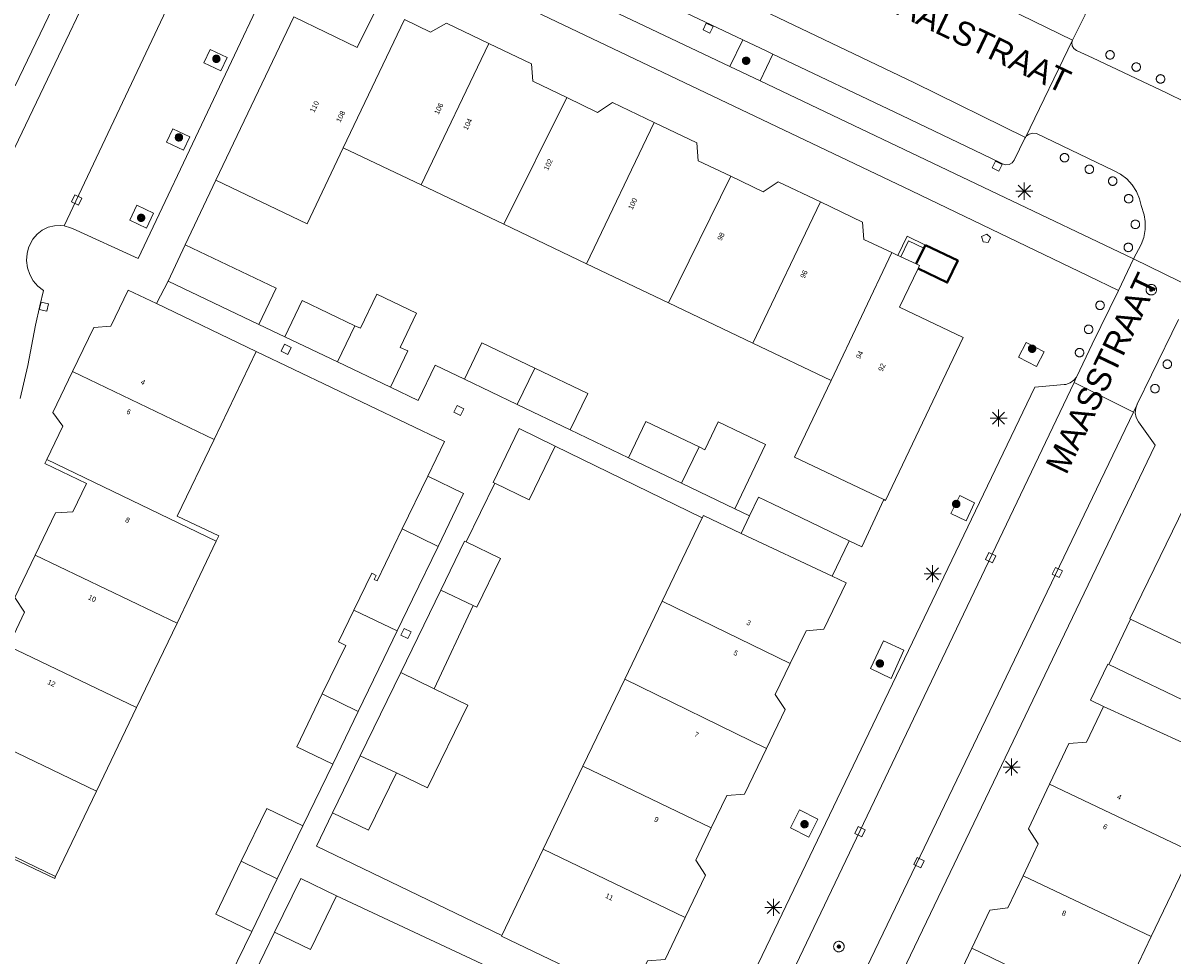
# Model space of a CAD drawing. Header units: metres. Extents: x 135779 to 137489, y 452643 to 455118.
# Tile 157 of 256: x 136357 to 136425, y 453951 to 454006. Entities that reach past the tile are written whole.
import ezdxf
from ezdxf.enums import TextEntityAlignment as Align

# ---------------------------------------------------------------- set-up
doc = ezdxf.new("R2010")
doc.units = ezdxf.units.M
for name, color, linetype, lineweight in [('KTop_GBI_Toegangstrap', 40, 'Continuous', 40), ('KTop_NAR_Huisnummer (t)', 7, 'Continuous', 13), ('KTop_NAR_Huisnummer tijdelijk (t)', 7, 'Continuous', 13), ('KTop_ORL_Weg_Straatnaam (t)', 7, 'Continuous', 13), ('KTop_PAL_Afsluitpaal', 222, 'Continuous', 13), ('KTop_PAL_Lichtmast', 40, 'Continuous', 13), ('KTop_PND_Grondvlaksituatie van BAG-pand [tachy]', 1, 'Continuous', 13), ('KTop_PND_Pandscheiding', 40, 'Continuous', 13), ('KTop_PUT_Brandkraan of -put', 1, 'Continuous', 13), ('KTop_PUT_Inspectie- of rioolput', 15, 'Continuous', 13), ('KTop_PUT_Kolk', 15, 'Continuous', 13), ('KTop_SHD_Muur', 15, 'Continuous', 13), ('KTop_VGO_Boom', 92, 'Continuous', 13), ('KTop_WGD_Fietspad', 40, 'Continuous', 13), ('KTop_WGD_Parkeervlak', 251, 'Continuous', 13), ('KTop_WGD_Rijbaan_Lokale weg', 251, 'Continuous', 13), ('KTop_WGD_Rijbaan_Lokale weg_verkeersdrempel', 40, 'Continuous', 13), ('KTop_WGD_Voetpad', 251, 'Continuous', 13), ('KTop_WGD_Voetpad_achterpad', 251, 'Continuous', 13)]:
    doc.layers.add(name, color=color, linetype=linetype, lineweight=lineweight)
doc.styles.add('Style-ROVU', font='ROVU.shx')
doc.styles.add('Style-ROVUCURSIEF', font='ROVUCURSIEF.shx')

# ---------------------------------------------------------------- blocks, each defined once
blk = doc.blocks.new('PAL_Lichtmast')
at = {"layer": 'KTop_PAL_Lichtmast'}
for p, q in [((-0.354, -0.354), (0.354, 0.354)), ((0.354, -0.354), (-0.354, 0.354)), ((0, -0.5), (0, 0.5)), ((-0.5, 0), (0.5, 0))]:
    blk.add_line(p, q, dxfattribs=at)
blk = doc.blocks.new('PAL_Afsluitpaal')
at = {"layer": 'KTop_PAL_Afsluitpaal', "flags": 128}
blk.add_lwpolyline([(0.25, 0), (0.249, 0.026), (0.245, 0.052), (0.238, 0.077), (0.228, 0.102), (0.217, 0.125), (0.202, 0.147), (0.186, 0.167), (0.167, 0.186), (0.147, 0.202), (0.125, 0.217), (0.102, 0.228), (0.077, 0.238), (0.052, 0.245), (0.026, 0.249), (0, 0.25), (-0.026, 0.249), (-0.052, 0.245), (-0.077, 0.238), (-0.102, 0.228), (-0.125, 0.217), (-0.147, 0.202), (-0.167, 0.186), (-0.186, 0.167), (-0.202, 0.147), (-0.217, 0.125), (-0.228, 0.102), (-0.238, 0.077), (-0.245, 0.052), (-0.249, 0.026), (-0.25, 0), (-0.249, -0.026), (-0.245, -0.052), (-0.238, -0.077), (-0.228, -0.102), (-0.217, -0.125), (-0.202, -0.147), (-0.186, -0.167), (-0.167, -0.186), (-0.147, -0.202), (-0.125, -0.217), (-0.102, -0.228), (-0.077, -0.238), (-0.052, -0.245), (-0.026, -0.249), (0, -0.25), (0.026, -0.249), (0.052, -0.245), (0.077, -0.238), (0.102, -0.228), (0.125, -0.217), (0.147, -0.202), (0.167, -0.186), (0.186, -0.167), (0.202, -0.147), (0.217, -0.125), (0.228, -0.102), (0.238, -0.077), (0.245, -0.052), (0.249, -0.026), (0.25, 0)], dxfattribs=at)
blk = doc.blocks.new('PUT_Brandkraan_of_-put')
at = {"layer": 'KTop_PUT_Brandkraan of -put'}
for p, q in [((-0.25, 0.034), (0, 0.25)), ((-0.158, -0.25), (-0.25, 0.034)), ((0, 0.25), (0.25, 0.033)), ((0.25, 0.033), (0.158, -0.25)), ((0.158, -0.25), (-0.158, -0.25))]:
    blk.add_line(p, q, dxfattribs=at)
blk = doc.blocks.new('PUT_Inspectie-_of_rioolput')
at = {"layer": 'KTop_PUT_Inspectie- of rioolput', "flags": 128}
for points in [[(0.31, 0), (0.308, 0.032), (0.303, 0.064), (0.294, 0.095), (0.283, 0.126), (0.268, 0.155), (0.25, 0.182), (0.23, 0.207), (0.207, 0.23), (0.182, 0.25), (0.154, 0.268), (0.126, 0.283), (0.095, 0.294), (0.064, 0.303), (0.032, 0.308), (0, 0.309), (-0.032, 0.308), (-0.064, 0.303), (-0.096, 0.294), (-0.126, 0.283), (-0.155, 0.268), (-0.182, 0.25), (-0.207, 0.23), (-0.23, 0.207), (-0.25, 0.182), (-0.268, 0.154), (-0.283, 0.126), (-0.294, 0.095), (-0.303, 0.064), (-0.308, 0.032), (-0.309, 0), (-0.308, -0.032), (-0.303, -0.064), (-0.294, -0.096), (-0.283, -0.126), (-0.268, -0.155), (-0.25, -0.182), (-0.23, -0.207), (-0.207, -0.23), (-0.182, -0.25), (-0.155, -0.268), (-0.126, -0.283), (-0.096, -0.294), (-0.064, -0.303), (-0.032, -0.308), (0, -0.309), (0.032, -0.308), (0.064, -0.303), (0.095, -0.294), (0.126, -0.283), (0.155, -0.268), (0.182, -0.25), (0.207, -0.23), (0.23, -0.207), (0.25, -0.182), (0.268, -0.155), (0.283, -0.126), (0.294, -0.096), (0.303, -0.064), (0.308, -0.032), (0.31, 0)], [(0.095, 0), (0.094, 0.009), (0.092, 0.019), (0.09, 0.029), (0.086, 0.038), (0.082, 0.047), (0.076, 0.055), (0.07, 0.063), (0.063, 0.07), (0.055, 0.076), (0.047, 0.082), (0.038, 0.086), (0.029, 0.09), (0.019, 0.092), (0.009, 0.094), (0, 0.094), (-0.01, 0.094), (-0.02, 0.092), (-0.029, 0.09), (-0.039, 0.086), (-0.048, 0.082), (-0.056, 0.076), (-0.064, 0.07), (-0.071, 0.063), (-0.077, 0.055), (-0.082, 0.047), (-0.087, 0.038), (-0.09, 0.029), (-0.093, 0.019), (-0.094, 0.009), (-0.095, 0), (-0.094, -0.01), (-0.093, -0.02), (-0.09, -0.029), (-0.087, -0.039), (-0.082, -0.048), (-0.077, -0.056), (-0.071, -0.064), (-0.064, -0.071), (-0.056, -0.077), (-0.047, -0.082), (-0.039, -0.087), (-0.029, -0.09), (-0.02, -0.093), (-0.01, -0.094), (0, -0.095), (0.009, -0.094), (0.019, -0.093), (0.029, -0.09), (0.038, -0.087), (0.047, -0.082), (0.055, -0.077), (0.063, -0.071), (0.07, -0.064), (0.076, -0.056), (0.082, -0.047), (0.086, -0.039), (0.09, -0.029), (0.092, -0.02), (0.094, -0.01), (0.095, 0)], [(0.035, 0), (0.034, 0.003), (0.034, 0.007), (0.033, 0.01), (0.031, 0.014), (0.03, 0.017), (0.028, 0.02), (0.026, 0.023), (0.023, 0.026), (0.02, 0.028), (0.017, 0.03), (0.014, 0.031), (0.01, 0.033), (0.007, 0.034), (0.003, 0.034), (0, 0.034), (-0.004, 0.034), (-0.007, 0.034), (-0.011, 0.033), (-0.014, 0.031), (-0.018, 0.03), (-0.021, 0.028), (-0.023, 0.026), (-0.026, 0.023), (-0.028, 0.02), (-0.03, 0.017), (-0.032, 0.014), (-0.033, 0.01), (-0.034, 0.007), (-0.035, 0.003), (-0.035, 0), (-0.035, -0.004), (-0.034, -0.007), (-0.033, -0.011), (-0.032, -0.014), (-0.03, -0.018), (-0.028, -0.021), (-0.026, -0.023), (-0.023, -0.026), (-0.021, -0.028), (-0.017, -0.03), (-0.014, -0.032), (-0.011, -0.033), (-0.007, -0.034), (-0.004, -0.035), (0, -0.035), (0.003, -0.035), (0.007, -0.034), (0.01, -0.033), (0.014, -0.032), (0.017, -0.03), (0.02, -0.028), (0.023, -0.026), (0.026, -0.023), (0.028, -0.021), (0.03, -0.017), (0.031, -0.014), (0.033, -0.011), (0.034, -0.007), (0.034, -0.004), (0.035, 0)], [(0.01, 0.02), (0.007, 0.02), (0.005, 0.021), (0.003, 0.022), (0.001, 0.022), (-0.001, 0.022), (-0.004, 0.022), (-0.006, 0.021), (-0.008, 0.02), (-0.01, 0.019), (-0.012, 0.018), (-0.014, 0.017), (-0.016, 0.015), (-0.017, 0.013), (-0.019, 0.012), (-0.02, 0.009), (-0.021, 0.007), (-0.022, 0.005), (-0.022, 0.003), (-0.022, 0.001), (-0.022, -0.001), (-0.022, -0.004), (-0.022, -0.006), (-0.021, -0.008), (-0.02, -0.01), (-0.019, -0.012), (-0.017, -0.014), (-0.016, -0.016), (-0.014, -0.017), (-0.012, -0.019), (-0.01, -0.02), (-0.008, -0.021), (-0.006, -0.022), (-0.003, -0.022), (-0.001, -0.022), (0.001, -0.022), (0.003, -0.022), (0.005, -0.022), (0.008, -0.021), (0.01, -0.02), (0.012, -0.019), (0.014, -0.017), (0.015, -0.016), (0.017, -0.014), (0.018, -0.012), (0.02, -0.01), (0.02, -0.008), (0.021, -0.006), (0.022, -0.003), (0.022, -0.001), (0.022, 0.001), (0.022, 0.003), (0.021, 0.005), (0.02, 0.008), (0.019, 0.01), (0.018, 0.012), (0.017, 0.014), (0.015, 0.015), (0.013, 0.017), (0.012, 0.018), (0.01, 0.02)]]:
    blk.add_lwpolyline(points, dxfattribs=at)
blk = doc.blocks.new('PUT_Kolk')
at = {"layer": 'KTop_PUT_Kolk', "flags": 128}
blk.add_lwpolyline([(0.225, -0.225), (0.225, 0.225), (-0.225, 0.225), (-0.225, -0.225), (0.225, -0.225)], dxfattribs=at)
blk = doc.blocks.new('VGO_Boom')
at = {"layer": 'KTop_VGO_Boom', "flags": 128}
for points in [[(0.215, 0), (0.214, 0.022), (0.21, 0.045), (0.204, 0.066), (0.196, 0.087), (0.186, 0.108), (0.174, 0.126), (0.16, 0.144), (0.144, 0.16), (0.126, 0.174), (0.107, 0.186), (0.087, 0.196), (0.066, 0.204), (0.045, 0.21), (0.022, 0.214), (-0.001, 0.215), (-0.023, 0.214), (-0.045, 0.21), (-0.067, 0.204), (-0.088, 0.196), (-0.108, 0.186), (-0.127, 0.174), (-0.144, 0.16), (-0.16, 0.144), (-0.174, 0.126), (-0.187, 0.107), (-0.197, 0.087), (-0.205, 0.066), (-0.211, 0.045), (-0.214, 0.022), (-0.215, -0.001), (-0.214, -0.023), (-0.211, -0.045), (-0.205, -0.067), (-0.197, -0.088), (-0.187, -0.108), (-0.174, -0.127), (-0.16, -0.144), (-0.144, -0.16), (-0.127, -0.174), (-0.108, -0.187), (-0.088, -0.197), (-0.067, -0.205), (-0.045, -0.211), (-0.023, -0.214), (0, -0.215), (0.022, -0.214), (0.045, -0.211), (0.066, -0.205), (0.087, -0.197), (0.108, -0.187), (0.126, -0.174), (0.144, -0.16), (0.16, -0.144), (0.174, -0.127), (0.186, -0.108), (0.196, -0.088), (0.204, -0.067), (0.21, -0.045), (0.214, -0.023), (0.215, -0.001)], [(0.155, 0), (0.154, 0.016), (0.152, 0.032), (0.147, 0.048), (0.142, 0.063), (0.134, 0.078), (0.125, 0.091), (0.115, 0.104), (0.104, 0.115), (0.091, 0.125), (0.077, 0.134), (0.063, 0.142), (0.048, 0.147), (0.032, 0.152), (0.016, 0.154), (-0.001, 0.155), (-0.017, 0.154), (-0.033, 0.152), (-0.048, 0.147), (-0.064, 0.142), (-0.078, 0.134), (-0.092, 0.125), (-0.104, 0.115), (-0.116, 0.104), (-0.126, 0.091), (-0.135, 0.077), (-0.142, 0.063), (-0.148, 0.048), (-0.152, 0.032), (-0.155, 0.016), (-0.155, -0.001), (-0.155, -0.017), (-0.152, -0.033), (-0.148, -0.048), (-0.142, -0.064), (-0.135, -0.078), (-0.126, -0.092), (-0.116, -0.104), (-0.104, -0.116), (-0.092, -0.126), (-0.078, -0.135), (-0.064, -0.142), (-0.048, -0.148), (-0.033, -0.152), (-0.017, -0.155), (0, -0.155), (0.016, -0.155), (0.032, -0.152), (0.048, -0.148), (0.063, -0.142), (0.078, -0.135), (0.091, -0.126), (0.104, -0.116), (0.115, -0.104), (0.125, -0.092), (0.134, -0.078), (0.142, -0.064), (0.147, -0.048), (0.152, -0.033), (0.154, -0.017), (0.155, -0.001)], [(0.095, 0), (0.094, 0.01), (0.093, 0.02), (0.09, 0.029), (0.087, 0.039), (0.082, 0.048), (0.077, 0.056), (0.071, 0.064), (0.064, 0.071), (0.056, 0.077), (0.047, 0.082), (0.039, 0.087), (0.029, 0.09), (0.02, 0.093), (0.01, 0.094), (-0.001, 0.095), (-0.01, 0.094), (-0.02, 0.093), (-0.03, 0.09), (-0.039, 0.087), (-0.048, 0.082), (-0.056, 0.077), (-0.064, 0.071), (-0.071, 0.064), (-0.077, 0.056), (-0.083, 0.047), (-0.087, 0.039), (-0.091, 0.029), (-0.093, 0.02), (-0.095, 0.01), (-0.095, -0.001), (-0.095, -0.01), (-0.093, -0.02), (-0.091, -0.03), (-0.087, -0.039), (-0.083, -0.048), (-0.077, -0.056), (-0.071, -0.064), (-0.064, -0.071), (-0.056, -0.077), (-0.048, -0.083), (-0.039, -0.087), (-0.03, -0.091), (-0.02, -0.093), (-0.01, -0.095), (0, -0.095), (0.01, -0.095), (0.02, -0.093), (0.029, -0.091), (0.039, -0.087), (0.048, -0.083), (0.056, -0.077), (0.064, -0.071), (0.071, -0.064), (0.077, -0.056), (0.082, -0.048), (0.087, -0.039), (0.09, -0.03), (0.093, -0.02), (0.094, -0.01), (0.095, -0.001)], [(0.035, 0), (0.035, 0.004), (0.034, 0.007), (0.033, 0.011), (0.032, 0.014), (0.03, 0.018), (0.028, 0.021), (0.026, 0.023), (0.023, 0.026), (0.021, 0.028), (0.017, 0.03), (0.014, 0.032), (0.011, 0.033), (0.007, 0.034), (0.004, 0.035), (-0.001, 0.035), (-0.004, 0.035), (-0.008, 0.034), (-0.011, 0.033), (-0.015, 0.032), (-0.018, 0.03), (-0.021, 0.028), (-0.024, 0.026), (-0.027, 0.023), (-0.029, 0.021), (-0.031, 0.017), (-0.032, 0.014), (-0.034, 0.011), (-0.035, 0.007), (-0.035, 0.004), (-0.035, -0.001), (-0.035, -0.004), (-0.035, -0.008), (-0.034, -0.011), (-0.032, -0.015), (-0.031, -0.018), (-0.029, -0.021), (-0.027, -0.024), (-0.024, -0.027), (-0.021, -0.029), (-0.018, -0.031), (-0.015, -0.032), (-0.011, -0.034), (-0.008, -0.035), (-0.004, -0.035), (0, -0.035), (0.004, -0.035), (0.007, -0.035), (0.011, -0.034), (0.014, -0.032), (0.018, -0.031), (0.021, -0.029), (0.023, -0.027), (0.026, -0.024), (0.028, -0.021), (0.03, -0.018), (0.032, -0.015), (0.033, -0.011), (0.034, -0.008), (0.035, -0.004), (0.035, 0)]]:
    blk.add_lwpolyline(points, dxfattribs=at)

msp = doc.modelspace()

# ---------------------------------------------------------------- linework, layer by layer
at = {"layer": 'KTop_GBI_Toegangstrap', "flags": 128}
for points in [[(136409.898, 453992.471), (136409.455, 453991.547)], [(136409.557, 453991.272), (136411.27, 453990.451), (136411.892, 453991.75), (136409.989, 453992.661)], [(136409.989, 453992.661), (136409.898, 453992.471)]]:
    msp.add_lwpolyline(points, dxfattribs=at)
at = {"layer": 'KTop_PND_Grondvlaksituatie van BAG-pand [tachy]', "flags": 128}
for points in [[(136356.431, 454002.06), (136356.491, 454002.031), (136361.111, 454011.661), (136357.354, 454013.462), (136358.418, 454015.683)], [(136377.677, 454006.492), (136376.592, 454004.267), (136372.871, 454006.081), (136368.289, 453996.467)], [(136384.336, 454004.511), (136381.831, 454005.711), (136380.901, 454005.181), (136379.375, 454005.929)], [(136388.91, 454001.328), (136386.911, 454002.291), (136386.841, 454003.311), (136384.336, 454004.511)], [(136394.039, 453999.869), (136391.591, 454001.041), (136390.711, 454000.461), (136388.91, 454001.328)], [(136398.546, 453996.706), (136396.631, 453997.621), (136396.561, 453998.661), (136394.039, 453999.869)], [(136368.289, 453996.467), (136373.641, 453993.911), (136375.771, 453998.381)], [(136375.771, 453998.381), (136380.352, 453996.194)], [(136380.352, 453996.194), (136385.201, 453993.88)], [(136403.814, 453995.197), (136401.337, 453996.384), (136400.461, 453995.791), (136398.546, 453996.706)], [(136408.026, 453992.217), (136406.371, 453992.991), (136406.291, 453994.011), (136403.814, 453995.197)], [(136385.201, 453993.88), (136390.07, 453991.556)], [(136366.471, 453992.681), (136365.471, 453990.531)], [(136370.812, 453987.995), (136371.828, 453990.125), (136366.471, 453992.681)], [(136408.378, 453992.052), (136408.026, 453992.217)], [(136408.378, 453992.052), (136408.428, 453992.026), (136408.55, 453991.969)], [(136390.07, 453991.556), (136394.896, 453989.252)], [(136409.455, 453991.547), (136408.55, 453991.969)], [(136409.455, 453991.547), (136409.646, 453991.458), (136409.557, 453991.272)], [(136407.539, 453977.689), (136407.641, 453977.641), (136412.201, 453987.221), (136408.472, 453989.008), (136409.557, 453991.272)], [(136364.782, 453989.215), (136363.121, 453990.011), (136362.101, 453987.881), (136361.101, 453987.801), (136359.861, 453985.228)], [(136365.471, 453990.531), (136370.812, 453987.995)], [(136376.456, 453987.916), (136373.345, 453989.401), (136372.328, 453987.271)], [(136378.551, 453984.3), (136379.568, 453986.43), (136379.122, 453986.643), (136380.081, 453988.656), (136377.734, 453989.775), (136376.775, 453987.764), (136376.456, 453987.916)], [(136370.651, 453986.401), (136364.782, 453989.215)], [(136394.896, 453989.252), (136399.837, 453986.894)], [(136372.328, 453987.271), (136375.44, 453985.785)], [(136387.026, 453985.415), (136383.915, 453986.906), (136382.89, 453984.769)], [(136399.837, 453986.894), (136404.451, 453984.691)], [(136368.172, 453981.225), (136370.651, 453986.401)], [(136375.44, 453985.785), (136378.551, 453984.3)], [(136389.112, 453981.786), (136390.137, 453983.923), (136387.026, 453985.415)], [(136359.861, 453985.228), (136358.701, 453982.821), (136359.281, 453982.011), (136358.342, 453980.044)], [(136382.89, 453984.769), (136386.001, 453983.278)], [(136404.451, 453984.691), (136402.301, 453980.191), (136407.539, 453977.689)], [(136386.001, 453983.278), (136389.112, 453981.786)], [(136388.231, 453980.834), (136386.117, 453981.861), (136384.582, 453978.7), (136384.672, 453978.656)], [(136396.683, 453980.784), (136393.564, 453982.28), (136392.539, 453980.143)], [(136398.778, 453977.151), (136400.59, 453980.929), (136397.813, 453982.261), (136397.026, 453980.62), (136396.683, 453980.784)], [(136368.305, 453975.246), (136368.451, 453975.551), (136366.011, 453976.711), (136368.172, 453981.225)], [(136384.672, 453978.656), (136386.696, 453977.673), (136388.231, 453980.834)], [(136431.468, 453980.661), (136430.4, 453978.434), (136426.651, 453980.231), (136422.001, 453970.681), (136422.045, 453970.66)], [(136358.342, 453980.044), (136358.231, 453979.811), (136360.671, 453978.641), (136359.872, 453976.973), (136358.854, 453976.907), (136357.661, 453974.418)], [(136392.539, 453980.143), (136395.658, 453978.647)], [(136380.732, 453979.067), (136379.23, 453975.962)], [(136381.345, 453974.938), (136382.847, 453978.043), (136380.732, 453979.067)], [(136395.658, 453978.647), (136398.778, 453977.151)], [(136405.511, 453975.271), (136401.004, 453977.436), (136400.181, 453977.831), (136399.654, 453976.73)], [(136396.876, 453976.626), (136394.524, 453971.725)], [(136399.161, 453975.701), (136396.941, 453976.761), (136396.876, 453976.626)], [(136399.654, 453976.73), (136399.161, 453975.701)], [(136379.23, 453975.962), (136377.755, 453972.915), (136377.588, 453972.995), (136377.704, 453973.233), (136377.446, 453973.358), (136376.398, 453971.194)], [(136365.997, 453970.424), (136368.305, 453975.246)], [(136382.996, 453975.207), (136382.906, 453975.251), (136381.501, 453972.358)], [(136383.399, 453971.469), (136383.63, 453971.361), (136385.02, 453974.224), (136382.996, 453975.207)], [(136404.512, 453973.191), (136405.511, 453975.271)], [(136357.661, 453974.418), (136356.469, 453971.929), (136357.042, 453971.066), (136356.087, 453969.073)], [(136378.938, 453969.964), (136379.842, 453971.833), (136381.345, 453974.938)], [(136402.042, 453968.044), (136402.972, 453969.981), (136404.016, 453970.078), (136405.323, 453972.801), (136404.512, 453973.191)], [(136422.045, 453970.66), (136427.341, 453968.121), (136429.491, 453972.601)], [(136381.501, 453972.358), (136379.149, 453967.517)], [(136394.524, 453971.725), (136392.324, 453967.138)], [(136376.398, 453971.194), (136375.491, 453969.321), (136375.916, 453969.115), (136374.534, 453966.26)], [(136381.104, 453966.568), (136383.399, 453971.469)], [(136363.623, 453965.464), (136365.997, 453970.424)], [(136376.65, 453965.236), (136378.15, 453968.337), (136378.938, 453969.964)], [(136400.641, 453963.047), (136401.744, 453965.345), (136401.167, 453966.222), (136402.042, 453968.044)], [(136420.768, 453967.984), (136420.711, 453968.011), (136419.701, 453965.891), (136420.461, 453965.531)], [(136425.111, 453963.401), (136426.091, 453965.441), (136420.768, 453967.984)], [(136379.149, 453967.517), (136376.767, 453962.612)], [(136392.324, 453967.138), (136389.861, 453962.005)], [(136378.898, 453961.619), (136380.724, 453960.732), (136383.09, 453965.603), (136381.104, 453966.568)], [(136374.534, 453966.26), (136373.034, 453963.159), (136375.149, 453962.135)], [(136361.267, 453960.543), (136363.623, 453965.464)], [(136375.149, 453962.135), (136376.65, 453965.236)], [(136420.461, 453965.531), (136419.463, 453963.426), (136418.426, 453963.342), (136417.291, 453960.951)], [(136397.403, 453958.383), (136398.314, 453960.281), (136399.35, 453960.36), (136400.641, 453963.047)], [(136376.767, 453962.612), (136375.145, 453959.273)], [(136375.145, 453959.273), (136377.259, 453958.246), (136378.898, 453961.619)], [(136389.861, 453962.005), (136387.523, 453957.132)], [(136417.291, 453960.951), (136416.041, 453958.319), (136416.627, 453957.455), (136415.73, 453955.567)], [(136358.863, 453955.52), (136361.267, 453960.543)], [(136373.387, 453958.495), (136371.272, 453959.519), (136369.772, 453956.418)], [(136371.887, 453955.395), (136373.387, 453958.495)], [(136395.874, 453953.121), (136397.065, 453955.6), (136396.492, 453956.486), (136397.403, 453958.383)], [(136387.523, 453957.132), (136385.09, 453952.061)], [(136423.269, 453951.987), (136425.66, 453956.978)], [(136354.172, 453951.927), (136356.391, 453956.561), (136358.811, 453955.411), (136358.863, 453955.52)], [(136369.772, 453956.418), (136368.271, 453953.318), (136370.386, 453952.294)], [(136415.73, 453955.567), (136414.834, 453953.679), (136413.776, 453953.55), (136412.714, 453951.313)], [(136370.386, 453952.294), (136371.887, 453955.395)], [(136375.382, 453954.384), (136373.268, 453955.41), (136371.737, 453952.257)], [(136371.737, 453952.257), (136373.851, 453951.231), (136375.382, 453954.384)], [(136392.591, 453948.411), (136393.648, 453950.563), (136394.684, 453950.642), (136395.874, 453953.121)], [(136385.09, 453952.061), (136385.071, 453952.021), (136392.591, 453948.411)], [(136421.023, 453947.299), (136423.269, 453951.987)], [(136412.714, 453951.313), (136411.4, 453948.545), (136411.991, 453947.69), (136411.225, 453946.078)]]:
    msp.add_lwpolyline(points, dxfattribs=at)
at = {"layer": 'KTop_PND_Pandscheiding', "flags": 128}
for points in [[(136379.375, 454005.929), (136375.771, 453998.381)], [(136380.352, 453996.194), (136384.336, 454004.511)], [(136388.91, 454001.328), (136385.201, 453993.88)], [(136394.039, 453999.869), (136390.07, 453991.556)], [(136398.546, 453996.706), (136394.896, 453989.252)], [(136399.837, 453986.894), (136403.814, 453995.197)], [(136408.026, 453992.217), (136404.451, 453984.691)], [(136375.44, 453985.785), (136376.456, 453987.916)], [(136387.026, 453985.415), (136386.001, 453983.278)], [(136368.172, 453981.225), (136359.861, 453985.228)], [(136395.658, 453978.647), (136396.683, 453980.784)], [(136368.305, 453975.246), (136358.342, 453980.044)], [(136379.23, 453975.962), (136381.345, 453974.938)], [(136404.512, 453973.191), (136399.161, 453975.701)], [(136357.661, 453974.418), (136365.997, 453970.424)], [(136381.501, 453972.358), (136383.399, 453971.469)], [(136394.524, 453971.725), (136402.042, 453968.044)], [(136378.938, 453969.964), (136376.398, 453971.194)], [(136363.623, 453965.464), (136356.087, 453969.073)], [(136381.104, 453966.568), (136379.149, 453967.517)], [(136392.324, 453967.138), (136400.641, 453963.047)], [(136376.65, 453965.236), (136374.534, 453966.26)], [(136425.111, 453963.401), (136420.461, 453965.531)], [(136352.929, 453964.538), (136361.267, 453960.543)], [(136376.767, 453962.612), (136378.898, 453961.619)], [(136397.403, 453958.383), (136389.861, 453962.005)], [(136417.291, 453960.951), (136425.66, 453956.978)], [(136348.894, 453960.322), (136358.863, 453955.52)], [(136387.523, 453957.132), (136395.874, 453953.121)], [(136371.887, 453955.395), (136369.772, 453956.418)], [(136415.73, 453955.567), (136423.269, 453951.987)], [(136421.023, 453947.299), (136412.714, 453951.313)]]:
    msp.add_lwpolyline(points, dxfattribs=at)
at = {"layer": 'KTop_SHD_Muur', "flags": 128}
for points in [[(136409.989, 453992.661), (136408.916, 453993.175), (136408.378, 453992.052)], [(136408.55, 453991.969), (136408.998, 453992.903), (136409.898, 453992.471)]]:
    msp.add_lwpolyline(points, dxfattribs=at)
at = {"layer": 'KTop_WGD_Fietspad', "flags": 128}
for points in [[(136421.343, 453989.982), (136419.56, 453990.841), (136409.168, 453995.847), (136378.71, 454010.398), (136369.414, 454014.842)], [(136388.869, 454007.749), (136398.502, 454003.157)], [(136398.502, 454003.157), (136400.275, 454002.312)], [(136400.275, 454002.312), (136414.255, 453995.648), (136422.228, 453991.847)]]:
    msp.add_lwpolyline(points, dxfattribs=at)
at = {"layer": 'KTop_WGD_Parkeervlak', "flags": 128}
for points in [[(136401.026, 454003.889), (136400.637, 454004.074), (136399.254, 454004.733)], [(136368.579, 454002.899), (136368.948, 454003.679), (136367.951, 454004.15), (136367.582, 454003.37), (136368.579, 454002.899)], [(136365.383, 453998.718), (136366.38, 453998.247), (136366.749, 453999.027), (136365.752, 453999.498), (136365.383, 453998.718)], [(136363.215, 453994.129), (136364.212, 453993.658), (136364.623, 453994.529), (136363.626, 453995), (136363.215, 453994.129)]]:
    msp.add_lwpolyline(points, dxfattribs=at)
at = {"layer": 'KTop_WGD_Rijbaan_Lokale weg', "flags": 128}
for points in [[(136378.08, 454024.262), (136410.959, 454008.465), (136418.642, 454004.715)], [(136415.866, 453998.989), (136409.347, 454002.19), (136380.041, 454016.235), (136375.349, 454018.338)], [(136364.163, 454014.527), (136355.601, 453996.601), (136355.288, 453995.887), (136355.011, 453995.161), (136353.931, 453991.871), (136353.681, 453990.901), (136353.061, 453987.961), (136352.45, 453984.93), (136352.12, 453983.7), (136352.417, 453983.429), (136352.655, 453983.106), (136352.824, 453982.741), (136352.917, 453982.35), (136352.932, 453981.949), (136352.867, 453981.552), (136352.75, 453981.23), (136352.64, 453981.04), (136352.416, 453980.71), (136352.131, 453980.432), (136351.796, 453980.216), (136351.424, 453980.071), (136351.031, 453980.002), (136350.633, 453980.014), (136350.562, 453980.024)], [(136368.131, 454012.327), (136359.367, 453993.785)], [(136418.642, 454004.715), (136415.866, 453998.989)], [(136356.771, 453983.631), (136357.231, 453985.571), (136357.68, 453987.94), (136357.93, 453989.09), (136358.15, 453989.98), (136357.823, 453990.243), (136357.551, 453990.562), (136357.345, 453990.928), (136357.211, 453991.326), (136357.156, 453991.742), (136357.18, 453992.161), (136357.26, 453992.5), (136357.34, 453992.67), (136357.523, 453993.008), (136357.771, 453993.301), (136358.075, 453993.536), (136358.42, 453993.703), (136358.793, 453993.795), (136359.177, 453993.808), (136359.367, 453993.785)], [(136388.321, 453920.882), (136418.728, 453984.583)], [(136422.22, 453982.832), (136418.728, 453984.583)], [(136422.22, 453982.832), (136402.428, 453941.633), (136391.986, 453919.179)]]:
    msp.add_lwpolyline(points, dxfattribs=at)
at = {"layer": 'KTop_WGD_Rijbaan_Lokale weg_verkeersdrempel', "flags": 128}
for points in [[(136430.08, 454003.581), (136428.175, 454001.402), (136427.904, 454001.196), (136427.593, 454001.059), (136427.494, 454001.032), (136426.958, 454000.832), (136426.524, 454000.793), (136426.091, 454000.833), (136425.85, 454000.891), (136425.236, 454001.078), (136424.205, 454001.6), (136419.815, 454003.671), (136418.88, 454004.101), (136418.724, 454004.211), (136418.626, 454004.374), (136418.602, 454004.564), (136418.642, 454004.715)], [(136415.866, 453998.989), (136415.917, 453999.058), (136416.092, 453999.186), (136416.302, 453999.242), (136416.518, 453999.219), (136421.046, 453997.052), (136421.459, 453996.833), (136421.829, 453996.546), (136422.144, 453996.201), (136422.397, 453995.807), (136422.578, 453995.376), (136422.674, 453994.984), (136422.84, 453994.444), (136422.911, 453994.049), (136422.908, 453993.576), (136422.826, 453993.111), (136422.682, 453992.7), (136422.228, 453991.847)], [(136422.228, 453991.847), (136421.343, 453989.982)], [(136422.228, 453991.847), (136425.829, 453990.082)], [(136421.343, 453989.982), (136419.791, 453986.834), (136418.889, 453984.92), (136418.871, 453984.898)], [(136422.437, 453983.3), (136423.288, 453985.032), (136424.858, 453988.278)], [(136418.728, 453984.583), (136418.82, 453984.776), (136418.871, 453984.898)], [(136422.437, 453983.3), (136422.433, 453983.291), (136422.22, 453982.832)]]:
    msp.add_lwpolyline(points, dxfattribs=at)
at = {"layer": 'KTop_WGD_Voetpad', "flags": 128}
for points in [[(136359.367, 453993.785), (136359.736, 453993.68), (136359.85, 453993.63), (136363.719, 453991.866), (136372.216, 454009.843), (136368.37, 454011.661), (136368.211, 454011.781), (136368.11, 454011.953), (136368.085, 454012.151), (136368.131, 454012.327)], [(136418.642, 454004.715), (136419.374, 454006.202), (136419.416, 454006.396), (136419.379, 454006.592), (136419.269, 454006.757), (136419.13, 454006.855), (136418.915, 454006.949), (136411.526, 454010.492), (136407.258, 454012.537)], [(136389.62, 454009.324), (136399.254, 454004.733)], [(136399.254, 454004.733), (136398.502, 454003.157)], [(136400.275, 454002.312), (136401.026, 454003.889)], [(136401.026, 454003.889), (136408.608, 454000.276), (136414.317, 453997.524), (136414.523, 453997.437), (136414.706, 453997.376), (136414.906, 453997.398), (136415.081, 453997.495), (136415.206, 453997.653), (136415.831, 453998.943), (136415.866, 453998.989)], [(136366.471, 453992.681), (136368.289, 453996.467)], [(136365.471, 453990.531), (136364.782, 453989.215)], [(136416.967, 453986.378), (136415.91, 453986.922), (136415.465, 453986.058), (136416.522, 453985.514), (136416.967, 453986.378)], [(136418.871, 453984.898), (136418.719, 453984.705), (136418.496, 453984.548), (136418.236, 453984.463), (136418.141, 453984.451), (136416.421, 453984.311), (136386.941, 453922.811), (136388.041, 453921.491), (136388.185, 453921.242), (136388.313, 453921.065), (136388.321, 453920.978), (136388.321, 453920.882)], [(136391.986, 453919.179), (136392.341, 453919.131), (136394.041, 453919.361), (136404.251, 453940.761), (136423.501, 453980.881), (136422.511, 453982.271), (136422.383, 453982.517), (136422.329, 453982.789), (136422.355, 453983.065), (136422.416, 453983.239), (136422.437, 453983.3)], [(136412.874, 453977.502), (136412.011, 453977.924), (136411.492, 453976.864), (136412.38, 453976.448), (136412.874, 453977.502)], [(136407.539, 453977.689), (136406.261, 453974.921), (136405.511, 453975.271)], [(136420.768, 453967.984), (136422.045, 453970.66)], [(136408.727, 453968.83), (136407.527, 453969.391), (136406.764, 453967.759), (136407.971, 453967.167), (136408.727, 453968.83)], [(136403.667, 453958.904), (136402.587, 453959.444), (136402.057, 453958.384), (136403.137, 453957.844), (136403.667, 453958.904)]]:
    msp.add_lwpolyline(points, dxfattribs=at)
at = {"layer": 'KTop_WGD_Voetpad_achterpad', "flags": 128}
for points in [[(136372.328, 453987.271), (136370.812, 453987.995)], [(136370.651, 453986.401), (136381.715, 453981.098), (136380.732, 453979.067)], [(136382.89, 453984.769), (136381.177, 453985.591), (136380.166, 453983.526), (136378.551, 453984.3)], [(136392.539, 453980.143), (136389.112, 453981.786)], [(136388.231, 453980.834), (136396.876, 453976.626)], [(136382.996, 453975.207), (136384.672, 453978.656)], [(136399.654, 453976.73), (136398.778, 453977.151)], [(136375.149, 453962.135), (136373.387, 453958.495)], [(136385.09, 453952.061), (136374.197, 453957.309), (136375.145, 453959.273)], [(136375.382, 453954.384), (136384.214, 453950.255)], [(136370.386, 453952.294), (136368.694, 453948.798)], [(136370.022, 453948.727), (136371.737, 453952.257)]]:
    msp.add_lwpolyline(points, dxfattribs=at)

# ---------------------------------------------------------------- block references
at = {"layer": 'KTop_PAL_Afsluitpaal'}
for p in [(136420.846, 454003.844), (136422.383, 454003.125), (136423.81, 454002.429), (136418.168, 453997.794), (136419.628, 453997.115), (136421.001, 453996.418), (136421.939, 453995.382), (136422.33, 453993.875), (136421.918, 453992.519), (136420.258, 453989.114), (136419.585, 453987.702), (136419.049, 453986.335), (136424.21, 453985.654), (136423.487, 453984.215)]:
    msp.add_blockref('PAL_Afsluitpaal', p, dxfattribs=at)
at = {"layer": 'KTop_PAL_Lichtmast'}
for p in [(136415.804, 453995.828), (136414.288, 453982.479), (136410.409, 453973.325), (136415.052, 453961.955), (136401.052, 453953.705)]:
    msp.add_blockref('PAL_Lichtmast', p, dxfattribs=at)
at = {"layer": 'KTop_PUT_Brandkraan of -put', "rotation": 64.27910627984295}
msp.add_blockref('PUT_Brandkraan_of_-put', (136413.522, 453993.062), dxfattribs=at)
at = {"layer": 'KTop_PUT_Inspectie- of rioolput'}
for p, rotation in [((136423.268, 453990.036), 63.88860281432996), ((136404.904, 453951.404), 154.4830162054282)]:
    msp.add_blockref('PUT_Inspectie-_of_rioolput', p, dxfattribs=dict(at, rotation=rotation))
at = {"layer": 'KTop_PUT_Kolk'}
for p, rotation in [((136397.218, 454005.415), 64.52026651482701), ((136414.208, 453997.299), 64.26379959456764), ((136360.102, 453995.312), 154.7019277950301), ((136358.174, 453989.034), 166.1153323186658), ((136372.414, 453986.522), 64.4752247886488), ((136382.563, 453982.931), 64.39313195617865), ((136413.822, 453974.272), 154.4830162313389), ((136417.742, 453973.402), 154.3403699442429), ((136379.453, 453969.815), 154.1878228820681), ((136406.142, 453958.162), 154.4830161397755), ((136409.612, 453956.342), 154.3403699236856)]:
    msp.add_blockref('PUT_Kolk', p, dxfattribs=dict(at, rotation=rotation))
at = {"layer": 'KTop_VGO_Boom'}
for p in [(136368.31, 454003.611), (136399.453, 454003.499), (136366.11, 453998.991), (136363.89, 453994.261), (136416.264, 453986.56), (136411.801, 453977.432), (136407.315, 453968.051), (136402.885, 453958.601)]:
    msp.add_blockref('VGO_Boom', p, dxfattribs=at)

# ---------------------------------------------------------------- texts
at = {"layer": 'KTop_NAR_Huisnummer (t)', "style": 'Style-ROVU'}
for s, rotation, p in [('110', 64, (136374.228, 454001.107)), ('106', 64.4, (136381.532, 454000.99)), ('108', 64, (136375.766, 454000.531)), ('104', 64.4, (136383.234, 454000.076)), ('102', 64.4, (136387.965, 453997.706)), ('100', 64.4, (136392.932, 453995.399)), ('98', 64.4, (136398.068, 453993.376)), ('96', 64.4, (136402.947, 453991.153)), ('94', 64.4, (136406.219, 453986.414)), ('92', 64.4, (136407.529, 453985.676)), ('3', 334.3, (136399.708, 453970.396)), ('5', 334.3, (136398.952, 453968.617)), ('7', 334.3, (136396.642, 453963.819)), ('9', 334.3, (136394.284, 453958.825)), ('11', 334.3, (136391.619, 453954.228))]:
    msp.add_text(s, height=0.3, rotation=rotation, dxfattribs=at).set_placement(p, align=Align.MIDDLE_RIGHT)
at = {"layer": 'KTop_NAR_Huisnummer tijdelijk (t)', "style": 'Style-ROVUCURSIEF'}
for s, rotation, p in [('4', 334.3, (136363.896, 453984.642)), ('6', 334.3, (136363.059, 453982.904)), ('8', 334.4, (136362.986, 453976.534)), ('10', 334.4, (136360.806, 453971.982)), ('12', 334.4, (136358.415, 453966.995)), ('4', 334.6, (136421.284, 453960.247)), ('6', 334.6, (136420.457, 453958.503)), ('8', 334.6, (136418.035, 453953.416))]:
    msp.add_text(s, height=0.3, rotation=rotation, dxfattribs=at).set_placement(p, align=Align.MIDDLE_LEFT)
at = {"layer": 'KTop_ORL_Weg_Straatnaam (t)', "style": 'Style-ROVU'}
for s, rotation, p in [('WAALSTRAAT', 334.40858, (136406.625, 454007.02)), ('MAASSTRAAT', 64.40858, (136418.267, 453979.098))]:
    msp.add_text(s, height=1.4, rotation=rotation, dxfattribs=at).set_placement(p)

doc.saveas('drawing.dxf')
